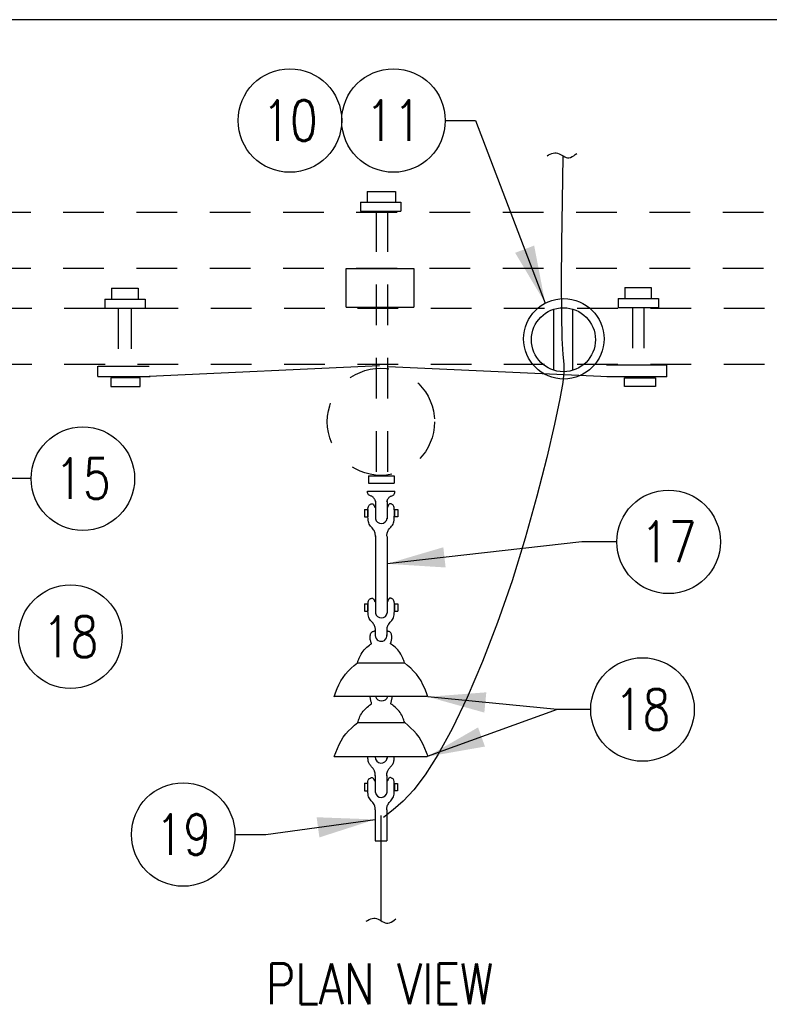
# Model space of a CAD drawing. Extents: x 0 to 7.1, y 0 to 9.85.
# Tile 4 of 5: x 2.5 to 4.8, y 6.82 to 9.85. Entities that reach past the tile are written whole.
import ezdxf
from ezdxf.enums import TextEntityAlignment as Align

# ---------------------------------------------------------------- set-up
doc = ezdxf.new("R2010")
doc.units = 0
doc.header["$MEASUREMENT"] = 0
doc.linetypes.add('HIDDEN2', pattern=[0.1875, 0.125, -0.0625])
doc.layers.add('E-DETL', color=2, linetype='CONTINUOUS')
doc.layers.add('E-DETL-TEXT', color=3, linetype='CONTINUOUS')
doc.styles.add('ROMANS', font='ROMANS.SHX', dxfattribs={"width": 0.8})

msp = doc.modelspace()

# ---------------------------------------------------------------- linework, layer by layer
at = {"layer": 'E-DETL'}
for p, q in [((7.1036, 9.8484), (0, 9.8484)), ((4.1239, 9.4331), (4.1286, 9.4355)), ((4.1286, 9.4355), (4.1333, 9.4375)), ((4.1333, 9.4375), (4.138, 9.439)), ((4.138, 9.439), (4.1426, 9.4397)), ((4.1426, 9.4397), (4.1472, 9.4395)), ((4.1472, 9.4395), (4.1516, 9.4385)), ((4.1516, 9.4385), (4.1561, 9.4368)), ((4.1561, 9.4368), (4.1604, 9.4348)), ((4.1604, 9.4348), (4.1647, 9.4324)), ((4.2009, 9.4307), (4.2059, 9.4342)), ((4.2059, 9.4342), (4.211, 9.4379)), ((4.1191, 9.4305), (4.1239, 9.4331)), ((4.1647, 9.4324), (4.169, 9.4299)), ((4.1675, 9.4282), (4.1655, 9.2922)), ((4.169, 9.4299), (4.1732, 9.4276)), ((4.1732, 9.4276), (4.1775, 9.4257)), ((4.1775, 9.4257), (4.1819, 9.4246)), ((4.1819, 9.4246), (4.1864, 9.4245)), ((4.1864, 9.4245), (4.1911, 9.4256)), ((4.1911, 9.4256), (4.196, 9.4278)), ((4.196, 9.4278), (4.2009, 9.4307)), ((3.5664, 9.3211), (3.5664, 9.2879)), ((3.5664, 9.3211), (3.654, 9.3211)), ((3.654, 9.3211), (3.654, 9.2879)), ((3.5457, 9.2879), (3.6698, 9.2879)), ((3.5457, 9.2879), (3.5457, 9.2603)), ((3.6698, 9.2879), (3.6698, 9.2603)), ((4.1655, 9.2922), (4.1638, 9.1622)), ((3.5457, 9.2603), (3.6698, 9.2603)), ((4.1638, 9.1622), (4.1629, 9.0443)), ((3.5024, 8.9652), (3.5024, 9.0842)), ((3.5024, 9.0842), (3.7095, 9.0842)), ((3.7095, 9.0842), (3.7095, 8.9652)), ((4.1629, 9.0443), (4.163, 8.9446)), ((2.7819, 9.0239), (2.7819, 8.9907)), ((2.7819, 9.0239), (2.863, 9.0239)), ((2.863, 9.0239), (2.863, 8.9907)), ((4.358, 9.0259), (4.358, 8.9927)), ((4.358, 9.0259), (4.4391, 9.0259)), ((4.4391, 9.0259), (4.4391, 8.9927)), ((2.7612, 8.9907), (2.8853, 8.9907)), ((2.7612, 8.9907), (2.7612, 8.963)), ((2.8853, 8.9907), (2.8853, 8.963)), ((4.3373, 8.9927), (4.4614, 8.9927)), ((4.3373, 8.9927), (4.3373, 8.965)), ((4.4614, 8.9927), (4.4614, 8.965)), ((2.7612, 8.963), (2.8853, 8.963)), ((3.5024, 8.9652), (3.7095, 8.9652)), ((4.3373, 8.965), (4.4614, 8.965)), ((4.163, 8.9446), (4.1645, 8.8691)), ((4.1645, 8.8691), (4.1675, 8.8208)), ((4.1675, 8.8208), (4.1703, 8.7904)), ((2.7394, 8.7527), (2.7394, 8.7845)), ((2.741, 8.7845), (2.8974, 8.7845)), ((2.8969, 8.7534), (3.6049, 8.7862)), ((4.3071, 8.7517), (3.6314, 8.7821)), ((4.1703, 8.7904), (4.1711, 8.7658)), ((4.4872, 8.7873), (4.3019, 8.7873)), ((4.4872, 8.7517), (4.4872, 8.7873)), ((2.7394, 8.7527), (2.8998, 8.7527)), ((2.8692, 8.7485), (2.7795, 8.7485)), ((2.7795, 8.7485), (2.7795, 8.7217)), ((2.8692, 8.7217), (2.8692, 8.7485)), ((4.1711, 8.7658), (4.1678, 8.7346)), ((4.4872, 8.7517), (4.3024, 8.7517)), ((4.3573, 8.7486), (4.4519, 8.7486)), ((4.3573, 8.7219), (4.3573, 8.7486)), ((4.4519, 8.7486), (4.4519, 8.7219)), ((2.7795, 8.7217), (2.8692, 8.7217)), ((4.1678, 8.7346), (4.1586, 8.6845)), ((4.4519, 8.7219), (4.3573, 8.7219)), ((4.1586, 8.6845), (4.1419, 8.6065)), ((4.1419, 8.6065), (4.1182, 8.5045)), ((4.1182, 8.5045), (4.088, 8.3856)), ((3.5705, 8.4481), (3.6493, 8.4481)), ((3.5705, 8.4481), (3.5705, 8.4249)), ((3.6493, 8.4481), (3.6493, 8.4249)), ((3.5705, 8.4249), (3.6493, 8.4249)), ((3.5676, 8.4011), (3.652, 8.4011)), ((3.5678, 8.3992), (3.5676, 8.4011)), ((3.5682, 8.3963), (3.5678, 8.3992)), ((3.5688, 8.3935), (3.5682, 8.3963)), ((3.5697, 8.3912), (3.5688, 8.3935)), ((3.5709, 8.3893), (3.5697, 8.3912)), ((3.5726, 8.388), (3.5709, 8.3893)), ((3.5745, 8.3871), (3.5726, 8.388)), ((3.5767, 8.3864), (3.5745, 8.3871)), ((3.5789, 8.3857), (3.5767, 8.3864)), ((3.581, 8.3848), (3.5789, 8.3857)), ((3.583, 8.3835), (3.581, 8.3848)), ((3.5849, 8.382), (3.583, 8.3835)), ((3.5865, 8.3803), (3.5849, 8.382)), ((3.5879, 8.3784), (3.5865, 8.3803)), ((3.5891, 8.3765), (3.5879, 8.3784)), ((3.5901, 8.3747), (3.5891, 8.3765)), ((3.6295, 8.3747), (3.6304, 8.3765)), ((3.6304, 8.3765), (3.6316, 8.3784)), ((3.6316, 8.3784), (3.633, 8.3803)), ((3.633, 8.3803), (3.6347, 8.382)), ((3.6347, 8.382), (3.6365, 8.3835)), ((3.6365, 8.3835), (3.6385, 8.3848)), ((3.6385, 8.3848), (3.6407, 8.3857)), ((3.6407, 8.3857), (3.6429, 8.3864)), ((3.6429, 8.3864), (3.645, 8.3871)), ((3.645, 8.3871), (3.647, 8.388)), ((3.647, 8.388), (3.6486, 8.3893)), ((3.6486, 8.3893), (3.6498, 8.3912)), ((3.6498, 8.3912), (3.6507, 8.3935)), ((3.6507, 8.3935), (3.6513, 8.3963)), ((3.6513, 8.3963), (3.6518, 8.3992)), ((3.6518, 8.3992), (3.652, 8.4011)), ((4.088, 8.3856), (4.0523, 8.2568)), ((3.5908, 8.3731), (3.5901, 8.3747)), ((3.5914, 8.3717), (3.5908, 8.3731)), ((3.5918, 8.3705), (3.5914, 8.3717)), ((3.5921, 8.3697), (3.5918, 8.3705)), ((3.5921, 8.3697), (3.5921, 8.316)), ((3.5921, 8.3697), (3.5922, 8.3694)), ((3.5922, 8.3692), (3.5921, 8.3697)), ((3.5922, 8.3694), (3.5923, 8.3692)), ((3.5923, 8.3691), (3.5922, 8.3692)), ((3.5923, 8.3692), (3.5923, 8.3691)), ((3.6273, 8.3692), (3.6272, 8.3691)), ((3.6272, 8.3691), (3.6273, 8.3692)), ((3.6274, 8.3697), (3.6273, 8.3694)), ((3.6273, 8.3692), (3.6274, 8.3697)), ((3.6273, 8.3694), (3.6273, 8.3692)), ((3.6274, 8.3697), (3.6277, 8.3705)), ((3.6277, 8.3705), (3.6281, 8.3717)), ((3.6278, 8.369), (3.6278, 8.3155)), ((3.6281, 8.3717), (3.6287, 8.3731)), ((3.6287, 8.3731), (3.6295, 8.3747)), ((4.0523, 8.2568), (4.0118, 8.1254)), ((4.0118, 8.1254), (3.9674, 7.9976)), ((3.9674, 7.9976), (3.9207, 7.8773)), ((3.9207, 7.8773), (3.8734, 7.7674)), ((3.8734, 7.7674), (3.8273, 7.671)), ((3.8273, 7.671), (3.7841, 7.5909)), ((3.7841, 7.5909), (3.7451, 7.5292)), ((3.7451, 7.5292), (3.7099, 7.483)), ((3.7099, 7.483), (3.6775, 7.4485)), ((3.6775, 7.4485), (3.6469, 7.4218)), ((3.6469, 7.4218), (3.6173, 7.399)), ((3.609, 7.4052), (3.609, 7.0825)), ((3.5633, 7.08), (3.568, 7.0826)), ((3.568, 7.0826), (3.5728, 7.0851)), ((3.5728, 7.0851), (3.5775, 7.0871)), ((3.5775, 7.0871), (3.5822, 7.0886)), ((3.5822, 7.0886), (3.5868, 7.0892)), ((3.5868, 7.0892), (3.5913, 7.089)), ((3.5913, 7.089), (3.5958, 7.088)), ((3.5958, 7.088), (3.6002, 7.0864)), ((3.6002, 7.0864), (3.6046, 7.0843)), ((3.6046, 7.0843), (3.6089, 7.082)), ((3.6089, 7.082), (3.6132, 7.0795)), ((3.6132, 7.0795), (3.6174, 7.0772)), ((3.6174, 7.0772), (3.6217, 7.0753)), ((3.6217, 7.0753), (3.6261, 7.0742)), ((3.6306, 7.0741), (3.6353, 7.0752)), ((3.6353, 7.0752), (3.6401, 7.0773)), ((3.6401, 7.0773), (3.6451, 7.0803)), ((3.6451, 7.0803), (3.6501, 7.0837)), ((3.6501, 7.0837), (3.6552, 7.0875)), ((3.6261, 7.0742), (3.6306, 7.0741))]:
    msp.add_line(p, q, dxfattribs=at)
at = {"layer": 'E-DETL', "linetype": 'HIDDEN2'}
for p, q in [((1.7334, 9.2574), (5.4325, 9.2574)), ((3.5943, 9.2603), (3.5943, 8.4011)), ((3.6292, 9.2603), (3.6292, 8.4011)), ((1.7334, 9.0856), (5.4325, 9.0856)), ((1.7367, 8.9623), (5.4359, 8.9623)), ((2.8025, 8.963), (2.8025, 8.7845)), ((2.8424, 8.963), (2.8424, 8.7845)), ((4.3812, 8.965), (4.3812, 8.7486)), ((4.4164, 8.965), (4.4164, 8.7486)), ((1.7367, 8.7904), (5.4359, 8.7904))]:
    msp.add_line(p, q, dxfattribs=at)
at = {"layer": 'E-DETL', "color": 4}
for p, q in [((4.1393, 8.9593), (4.1393, 8.7721)), ((4.1975, 8.9598), (4.1975, 8.7716)), ((3.5688, 8.34), (3.5691, 8.3456)), ((3.5691, 8.3456), (3.5696, 8.3503)), ((3.5696, 8.3503), (3.5703, 8.3537)), ((3.5703, 8.3537), (3.5713, 8.3561)), ((3.5713, 8.3561), (3.5725, 8.3576)), ((3.5725, 8.3576), (3.5739, 8.3587)), ((3.5739, 8.3587), (3.5754, 8.3596)), ((3.5754, 8.3596), (3.5771, 8.3605)), ((3.5771, 8.3605), (3.5788, 8.3614)), ((3.5788, 8.3614), (3.5805, 8.362)), ((3.5805, 8.362), (3.5822, 8.3621)), ((3.5822, 8.3621), (3.5838, 8.3616)), ((3.5838, 8.3616), (3.5853, 8.3604)), ((3.5853, 8.3604), (3.5866, 8.3585)), ((3.5866, 8.3585), (3.588, 8.3561)), ((3.588, 8.3561), (3.5892, 8.3535)), ((3.5892, 8.3535), (3.5904, 8.3506)), ((3.63, 8.3535), (3.6287, 8.3506)), ((3.6312, 8.3561), (3.63, 8.3535)), ((3.6325, 8.3585), (3.6312, 8.3561)), ((3.6339, 8.3604), (3.6325, 8.3585)), ((3.6354, 8.3616), (3.6339, 8.3604)), ((3.637, 8.3621), (3.6354, 8.3616)), ((3.6387, 8.362), (3.637, 8.3621)), ((3.6404, 8.3614), (3.6387, 8.362)), ((3.6421, 8.3605), (3.6404, 8.3614)), ((3.6437, 8.3596), (3.6421, 8.3605)), ((3.6453, 8.3587), (3.6437, 8.3596)), ((3.6466, 8.3576), (3.6453, 8.3587)), ((3.6478, 8.3561), (3.6466, 8.3576)), ((3.6488, 8.3537), (3.6478, 8.3561)), ((3.6496, 8.3503), (3.6488, 8.3537)), ((3.6501, 8.3456), (3.6496, 8.3503)), ((3.6503, 8.34), (3.6501, 8.3456)), ((3.5587, 8.3445), (3.5687, 8.3445)), ((3.5587, 8.3445), (3.5587, 8.3216)), ((3.5587, 8.3216), (3.5687, 8.3216)), ((3.5687, 8.3445), (3.5687, 8.3216)), ((3.5688, 8.3338), (3.5688, 8.34)), ((3.5688, 8.3275), (3.5688, 8.3338)), ((3.569, 8.3215), (3.5688, 8.3275)), ((3.5693, 8.316), (3.569, 8.3215)), ((3.5697, 8.3112), (3.5693, 8.316)), ((3.6494, 8.3112), (3.6499, 8.316)), ((3.6499, 8.316), (3.6501, 8.3215)), ((3.6501, 8.3215), (3.6503, 8.3275)), ((3.6504, 8.3338), (3.6503, 8.34)), ((3.6503, 8.3275), (3.6504, 8.3338)), ((3.6507, 8.3443), (3.6607, 8.3443)), ((3.6507, 8.3443), (3.6507, 8.3216)), ((3.6607, 8.3216), (3.6507, 8.3216)), ((3.6607, 8.3443), (3.6607, 8.3216)), ((3.5704, 8.3069), (3.5697, 8.3112)), ((3.5714, 8.303), (3.5704, 8.3069)), ((3.5729, 8.2995), (3.5714, 8.303)), ((3.5749, 8.2963), (3.5729, 8.2995)), ((3.5772, 8.2933), (3.5749, 8.2963)), ((3.5797, 8.2905), (3.5772, 8.2933)), ((3.5822, 8.2878), (3.5797, 8.2905)), ((3.5845, 8.2851), (3.5822, 8.2878)), ((3.5865, 8.2823), (3.5845, 8.2851)), ((3.6327, 8.2823), (3.6347, 8.2851)), ((3.6347, 8.2851), (3.6369, 8.2878)), ((3.6369, 8.2878), (3.6394, 8.2905)), ((3.6394, 8.2905), (3.6419, 8.2933)), ((3.6419, 8.2933), (3.6443, 8.2963)), ((3.6443, 8.2963), (3.6462, 8.2995)), ((3.6462, 8.2995), (3.6477, 8.303)), ((3.6477, 8.303), (3.6488, 8.3069)), ((3.6488, 8.3069), (3.6494, 8.3112)), ((3.5881, 8.2796), (3.5865, 8.2823)), ((3.5893, 8.277), (3.5881, 8.2796)), ((3.5903, 8.2745), (3.5893, 8.277)), ((3.591, 8.2721), (3.5903, 8.2745)), ((3.5914, 8.2699), (3.591, 8.2721)), ((3.5917, 8.2679), (3.5914, 8.2699)), ((3.5918, 8.266), (3.5917, 8.2679)), ((3.5917, 8.2624), (3.5918, 8.2642)), ((3.5918, 8.2642), (3.5918, 8.266)), ((3.5923, 8.2639), (3.5923, 8.0583)), ((3.6274, 8.266), (3.6275, 8.2679)), ((3.6274, 8.2642), (3.6274, 8.266)), ((3.6274, 8.2624), (3.6274, 8.2642)), ((3.6275, 8.2679), (3.6277, 8.2699)), ((3.6277, 8.2699), (3.6282, 8.2721)), ((3.628, 8.2617), (3.628, 8.0594)), ((3.6282, 8.2721), (3.6289, 8.2745)), ((3.6289, 8.2745), (3.6298, 8.277)), ((3.6298, 8.277), (3.6311, 8.2796)), ((3.6311, 8.2796), (3.6327, 8.2823)), ((3.5589, 8.0544), (3.5688, 8.0544)), ((3.5589, 8.0544), (3.5589, 8.0318)), ((3.5688, 8.0544), (3.5688, 8.0318)), ((3.569, 8.0501), (3.5693, 8.0557)), ((3.569, 8.0439), (3.569, 8.0501)), ((3.569, 8.0376), (3.569, 8.0439)), ((3.5693, 8.0557), (3.5698, 8.0604)), ((3.5698, 8.0604), (3.5705, 8.0638)), ((3.5705, 8.0638), (3.5715, 8.0662)), ((3.5715, 8.0662), (3.5727, 8.0677)), ((3.5727, 8.0677), (3.5741, 8.0688)), ((3.5741, 8.0688), (3.5756, 8.0697)), ((3.5756, 8.0697), (3.5772, 8.0707)), ((3.5772, 8.0707), (3.5789, 8.0715)), ((3.5789, 8.0715), (3.5807, 8.0721)), ((3.5807, 8.0721), (3.5823, 8.0722)), ((3.5823, 8.0722), (3.584, 8.0717)), ((3.584, 8.0717), (3.5854, 8.0705)), ((3.5854, 8.0705), (3.5868, 8.0686)), ((3.5868, 8.0686), (3.5881, 8.0663)), ((3.5881, 8.0663), (3.5894, 8.0636)), ((3.5894, 8.0636), (3.5906, 8.0607)), ((3.5923, 8.0583), (3.5923, 8.0261)), ((3.628, 8.0594), (3.628, 8.0256)), ((3.6301, 8.0636), (3.6289, 8.0607)), ((3.6314, 8.0663), (3.6301, 8.0636)), ((3.6327, 8.0686), (3.6314, 8.0663)), ((3.6341, 8.0705), (3.6327, 8.0686)), ((3.6356, 8.0717), (3.6341, 8.0705)), ((3.6372, 8.0722), (3.6356, 8.0717)), ((3.6389, 8.0721), (3.6372, 8.0722)), ((3.6406, 8.0715), (3.6389, 8.0721)), ((3.6423, 8.0707), (3.6406, 8.0715)), ((3.6439, 8.0697), (3.6423, 8.0707)), ((3.6454, 8.0688), (3.6439, 8.0697)), ((3.6468, 8.0677), (3.6454, 8.0688)), ((3.648, 8.0662), (3.6468, 8.0677)), ((3.649, 8.0638), (3.648, 8.0662)), ((3.6498, 8.0604), (3.649, 8.0638)), ((3.6503, 8.0557), (3.6498, 8.0604)), ((3.6505, 8.0501), (3.6503, 8.0557)), ((3.6506, 8.0439), (3.6505, 8.0501)), ((3.6505, 8.0376), (3.6506, 8.0439)), ((3.6507, 8.0544), (3.6605, 8.0544)), ((3.6507, 8.0544), (3.6507, 8.0318)), ((3.6605, 8.0544), (3.6605, 8.0318)), ((3.5589, 8.0318), (3.5688, 8.0318)), ((3.5692, 8.0316), (3.569, 8.0376)), ((3.5695, 8.0261), (3.5692, 8.0316)), ((3.5699, 8.0213), (3.5695, 8.0261)), ((3.5706, 8.017), (3.5699, 8.0213)), ((3.5716, 8.0131), (3.5706, 8.017)), ((3.5731, 8.0096), (3.5716, 8.0131)), ((3.6464, 8.0096), (3.6479, 8.0131)), ((3.6479, 8.0131), (3.6489, 8.017)), ((3.6489, 8.017), (3.6496, 8.0213)), ((3.6496, 8.0213), (3.65, 8.0261)), ((3.65, 8.0261), (3.6503, 8.0316)), ((3.6503, 8.0316), (3.6505, 8.0376)), ((3.6507, 8.0318), (3.6605, 8.0318)), ((3.5751, 8.0064), (3.5731, 8.0096)), ((3.5774, 8.0034), (3.5751, 8.0064)), ((3.5799, 8.0006), (3.5774, 8.0034)), ((3.5824, 7.9979), (3.5799, 8.0006)), ((3.5847, 7.9952), (3.5824, 7.9979)), ((3.5866, 7.9925), (3.5847, 7.9952)), ((3.5882, 7.9898), (3.5866, 7.9925)), ((3.5895, 7.9871), (3.5882, 7.9898)), ((3.5905, 7.9846), (3.5895, 7.9871)), ((3.5912, 7.9822), (3.5905, 7.9846)), ((3.5916, 7.98), (3.5912, 7.9822)), ((3.6279, 7.98), (3.6283, 7.9822)), ((3.6283, 7.9822), (3.629, 7.9846)), ((3.629, 7.9846), (3.63, 7.9871)), ((3.63, 7.9871), (3.6313, 7.9898)), ((3.6313, 7.9898), (3.6329, 7.9925)), ((3.6329, 7.9925), (3.6348, 7.9952)), ((3.6348, 7.9952), (3.6371, 7.9979)), ((3.6371, 7.9979), (3.6396, 8.0006)), ((3.6396, 8.0006), (3.6421, 8.0034)), ((3.6421, 8.0034), (3.6445, 8.0064)), ((3.6445, 8.0064), (3.6464, 8.0096)), ((3.5756, 7.9521), (3.5756, 7.9536)), ((3.5757, 7.9506), (3.5756, 7.9521)), ((3.5763, 7.9566), (3.5766, 7.9594)), ((3.5763, 7.9536), (3.5763, 7.9566)), ((3.5764, 7.9506), (3.5763, 7.9536)), ((3.5766, 7.9594), (3.5771, 7.962)), ((3.5771, 7.962), (3.5781, 7.9644)), ((3.5781, 7.9644), (3.5796, 7.9663)), ((3.5796, 7.9663), (3.5814, 7.9679)), ((3.5814, 7.9679), (3.5833, 7.9692)), ((3.5833, 7.9692), (3.5853, 7.9702)), ((3.5853, 7.9702), (3.587, 7.9709)), ((3.587, 7.9709), (3.5884, 7.9712)), ((3.5884, 7.9712), (3.5895, 7.9714)), ((3.5895, 7.9714), (3.5903, 7.9713)), ((3.5903, 7.9713), (3.591, 7.9712)), ((3.591, 7.9712), (3.5916, 7.9709)), ((3.5919, 7.978), (3.5916, 7.98)), ((3.592, 7.9761), (3.5919, 7.978)), ((3.5919, 7.9725), (3.592, 7.9743)), ((3.5919, 7.9557), (3.5919, 7.9725)), ((3.592, 7.9743), (3.592, 7.9761)), ((3.6276, 7.9761), (3.6277, 7.978)), ((3.6276, 7.9743), (3.6276, 7.9761)), ((3.6276, 7.9725), (3.6276, 7.9743)), ((3.6277, 7.978), (3.6279, 7.98)), ((3.6277, 7.9575), (3.6277, 7.9713)), ((3.6298, 7.9703), (3.6281, 7.9705)), ((3.6315, 7.9701), (3.6298, 7.9703)), ((3.6331, 7.9697), (3.6315, 7.9701)), ((3.6347, 7.9692), (3.6331, 7.9697)), ((3.6361, 7.9685), (3.6347, 7.9692)), ((3.6374, 7.9676), (3.6361, 7.9685)), ((3.6386, 7.9665), (3.6374, 7.9676)), ((3.6396, 7.9652), (3.6386, 7.9665)), ((3.6404, 7.9636), (3.6396, 7.9652)), ((3.6411, 7.9619), (3.6404, 7.9636)), ((3.6415, 7.9601), (3.6411, 7.9619)), ((3.6418, 7.9581), (3.6415, 7.9601)), ((3.642, 7.9561), (3.6418, 7.9581)), ((3.6422, 7.9539), (3.642, 7.9561)), ((3.6423, 7.9518), (3.6422, 7.9539)), ((3.6424, 7.9521), (3.6425, 7.9536)), ((3.6424, 7.9506), (3.6424, 7.9521)), ((3.5658, 7.9211), (3.5698, 7.9245)), ((3.5698, 7.9245), (3.5734, 7.9273)), ((3.5734, 7.9273), (3.5762, 7.9294)), ((3.5758, 7.9489), (3.5757, 7.9506)), ((3.5761, 7.947), (3.5758, 7.9489)), ((3.5764, 7.9449), (3.5761, 7.947)), ((3.5762, 7.9294), (3.5782, 7.9307)), ((3.5769, 7.9425), (3.5764, 7.9449)), ((3.5775, 7.94), (3.5769, 7.9425)), ((3.5781, 7.9376), (3.5775, 7.94)), ((3.5788, 7.9354), (3.5781, 7.9376)), ((3.5782, 7.9307), (3.5793, 7.9315)), ((3.5793, 7.9338), (3.5788, 7.9354)), ((3.5796, 7.9327), (3.5793, 7.9338)), ((3.5793, 7.9315), (3.5797, 7.9321)), ((3.5797, 7.9321), (3.5796, 7.9327)), ((3.6384, 7.9327), (3.6388, 7.9338)), ((3.6384, 7.9321), (3.6384, 7.9327)), ((3.6388, 7.9315), (3.6384, 7.9321)), ((3.6388, 7.9338), (3.6393, 7.9354)), ((3.6399, 7.9307), (3.6388, 7.9315)), ((3.6393, 7.9354), (3.6399, 7.9376)), ((3.6399, 7.9376), (3.6405, 7.94)), ((3.6418, 7.9294), (3.6399, 7.9307)), ((3.6405, 7.94), (3.6411, 7.9425)), ((3.6411, 7.9425), (3.6416, 7.9449)), ((3.6416, 7.9449), (3.642, 7.947)), ((3.6447, 7.9273), (3.6418, 7.9294)), ((3.642, 7.947), (3.6422, 7.9489)), ((3.6422, 7.9489), (3.6424, 7.9506)), ((3.6483, 7.9245), (3.6447, 7.9273)), ((3.6523, 7.9211), (3.6483, 7.9245)), ((3.5421, 7.8882), (3.5439, 7.8921)), ((3.5439, 7.8921), (3.5459, 7.8963)), ((3.5459, 7.8963), (3.5483, 7.9005)), ((3.5483, 7.9005), (3.551, 7.9048)), ((3.551, 7.9048), (3.5541, 7.9091)), ((3.5541, 7.9091), (3.5577, 7.9133)), ((3.5577, 7.9133), (3.5616, 7.9174)), ((3.5616, 7.9174), (3.5658, 7.9211)), ((3.6564, 7.9174), (3.6523, 7.9211)), ((3.6604, 7.9133), (3.6564, 7.9174)), ((3.6639, 7.9091), (3.6604, 7.9133)), ((3.667, 7.9048), (3.6639, 7.9091)), ((3.6698, 7.9005), (3.667, 7.9048)), ((3.6721, 7.8963), (3.6698, 7.9005)), ((3.6742, 7.8921), (3.6721, 7.8963)), ((3.6759, 7.8882), (3.6742, 7.8921)), ((3.5178, 7.8571), (3.5272, 7.8655)), ((3.5272, 7.8655), (3.5369, 7.8738)), ((3.5369, 7.8738), (3.538, 7.8773)), ((3.5369, 7.8738), (3.6802, 7.8738)), ((3.538, 7.8773), (3.5393, 7.8808)), ((3.5393, 7.8808), (3.5406, 7.8845)), ((3.5406, 7.8845), (3.5421, 7.8882)), ((3.6774, 7.8845), (3.6759, 7.8882)), ((3.6788, 7.8808), (3.6774, 7.8845)), ((3.68, 7.8773), (3.6788, 7.8808)), ((3.6812, 7.8738), (3.68, 7.8773)), ((3.6908, 7.8655), (3.6812, 7.8738)), ((3.7003, 7.8571), (3.6908, 7.8655)), ((3.4926, 7.8289), (3.5003, 7.8389)), ((3.5003, 7.8389), (3.5087, 7.8483)), ((3.5087, 7.8483), (3.5178, 7.8571)), ((3.7093, 7.8483), (3.7003, 7.8571)), ((3.7178, 7.8389), (3.7093, 7.8483)), ((3.7255, 7.8289), (3.7178, 7.8389)), ((3.4746, 7.7943), (3.4799, 7.8064)), ((3.4799, 7.8064), (3.4859, 7.818)), ((3.4859, 7.818), (3.4926, 7.8289)), ((3.7322, 7.818), (3.7255, 7.8289)), ((3.7381, 7.8064), (3.7322, 7.818)), ((3.7434, 7.7943), (3.7381, 7.8064)), ((3.4649, 7.7692), (3.4697, 7.7818)), ((3.4657, 7.7707), (3.7512, 7.7707)), ((3.4697, 7.7818), (3.4746, 7.7943)), ((3.7484, 7.7818), (3.7434, 7.7943)), ((3.7531, 7.7692), (3.7484, 7.7818)), ((3.5665, 7.7374), (3.5705, 7.7407)), ((3.5705, 7.7407), (3.5741, 7.7435)), ((3.5741, 7.7435), (3.577, 7.7456)), ((3.5764, 7.7684), (3.5763, 7.7699)), ((3.5764, 7.7668), (3.5764, 7.7684)), ((3.5766, 7.7652), (3.5764, 7.7668)), ((3.5768, 7.7633), (3.5766, 7.7652)), ((3.5771, 7.7612), (3.5768, 7.7633)), ((3.577, 7.7456), (3.5789, 7.7469)), ((3.5776, 7.7588), (3.5771, 7.7612)), ((3.5782, 7.7562), (3.5776, 7.7588)), ((3.5789, 7.7538), (3.5782, 7.7562)), ((3.5795, 7.7516), (3.5789, 7.7538)), ((3.5789, 7.7469), (3.58, 7.7477)), ((3.58, 7.75), (3.5795, 7.7516)), ((3.5804, 7.749), (3.58, 7.75)), ((3.58, 7.7477), (3.5804, 7.7483)), ((3.5804, 7.7483), (3.5804, 7.749)), ((3.6391, 7.749), (3.6395, 7.75)), ((3.6391, 7.7483), (3.6391, 7.749)), ((3.6395, 7.7477), (3.6391, 7.7483)), ((3.6395, 7.75), (3.64, 7.7516)), ((3.6406, 7.7469), (3.6395, 7.7477)), ((3.64, 7.7516), (3.6407, 7.7538)), ((3.6426, 7.7456), (3.6406, 7.7469)), ((3.6407, 7.7538), (3.6413, 7.7562)), ((3.6413, 7.7562), (3.6419, 7.7588)), ((3.6419, 7.7588), (3.6424, 7.7612)), ((3.6424, 7.7612), (3.6427, 7.7633)), ((3.6454, 7.7435), (3.6426, 7.7456)), ((3.6427, 7.7633), (3.643, 7.7652)), ((3.643, 7.7652), (3.6431, 7.7668)), ((3.6431, 7.7668), (3.6432, 7.7684)), ((3.6432, 7.7684), (3.6432, 7.7699)), ((3.649, 7.7407), (3.6454, 7.7435)), ((3.653, 7.7374), (3.649, 7.7407)), ((3.5446, 7.7084), (3.5467, 7.7125)), ((3.5467, 7.7125), (3.549, 7.7167)), ((3.549, 7.7167), (3.5517, 7.721)), ((3.5517, 7.721), (3.5549, 7.7253)), ((3.5549, 7.7253), (3.5584, 7.7295)), ((3.5584, 7.7295), (3.5624, 7.7336)), ((3.5624, 7.7336), (3.5665, 7.7374)), ((3.6571, 7.7336), (3.653, 7.7374)), ((3.6611, 7.7295), (3.6571, 7.7336)), ((3.6647, 7.7253), (3.6611, 7.7295)), ((3.6678, 7.721), (3.6647, 7.7253)), ((3.6705, 7.7167), (3.6678, 7.721)), ((3.6729, 7.7125), (3.6705, 7.7167)), ((3.6749, 7.7084), (3.6729, 7.7125)), ((3.5185, 7.6733), (3.528, 7.6817)), ((3.528, 7.6817), (3.5376, 7.69)), ((3.5376, 7.69), (3.5388, 7.6935)), ((3.5376, 7.69), (3.681, 7.69)), ((3.5388, 7.6935), (3.54, 7.6971)), ((3.54, 7.6971), (3.5413, 7.7007)), ((3.5413, 7.7007), (3.5429, 7.7045)), ((3.5429, 7.7045), (3.5446, 7.7084)), ((3.6767, 7.7045), (3.6749, 7.7084)), ((3.6782, 7.7007), (3.6767, 7.7045)), ((3.6795, 7.6971), (3.6782, 7.7007)), ((3.6808, 7.6935), (3.6795, 7.6971)), ((3.6819, 7.69), (3.6808, 7.6935)), ((3.6916, 7.6817), (3.6819, 7.69)), ((3.701, 7.6733), (3.6916, 7.6817)), ((3.4933, 7.6451), (3.501, 7.6552)), ((3.501, 7.6552), (3.5095, 7.6645)), ((3.5095, 7.6645), (3.5185, 7.6733)), ((3.7101, 7.6645), (3.701, 7.6733)), ((3.7185, 7.6552), (3.7101, 7.6645)), ((3.7262, 7.6451), (3.7185, 7.6552)), ((3.4753, 7.6105), (3.4807, 7.6226)), ((3.4807, 7.6226), (3.4866, 7.6342)), ((3.4866, 7.6342), (3.4933, 7.6451)), ((3.7329, 7.6342), (3.7262, 7.6451)), ((3.7389, 7.6226), (3.7329, 7.6342)), ((3.7442, 7.6105), (3.7389, 7.6226)), ((3.4657, 7.5854), (3.4704, 7.598)), ((3.4704, 7.598), (3.4753, 7.6105)), ((3.7491, 7.598), (3.7442, 7.6105)), ((3.7539, 7.5854), (3.7491, 7.598)), ((3.4657, 7.5854), (3.7512, 7.5854)), ((3.5688, 7.5863), (3.5688, 7.587)), ((3.5689, 7.5856), (3.5688, 7.5863)), ((3.5689, 7.5849), (3.5689, 7.5856)), ((3.5689, 7.5842), (3.5689, 7.5849)), ((3.5689, 7.5836), (3.5689, 7.5842)), ((3.5691, 7.5801), (3.5689, 7.5836)), ((3.5694, 7.5769), (3.5691, 7.5801)), ((3.5697, 7.574), (3.5694, 7.5769)), ((3.5702, 7.5712), (3.5697, 7.574)), ((3.5709, 7.5686), (3.5702, 7.5712)), ((3.5718, 7.5662), (3.5709, 7.5686)), ((3.5728, 7.564), (3.5718, 7.5662)), ((3.574, 7.5619), (3.5728, 7.564)), ((3.5754, 7.5598), (3.574, 7.5619)), ((3.5769, 7.5579), (3.5754, 7.5598)), ((3.6276, 7.5864), (3.6276, 7.5799)), ((3.6424, 7.5585), (3.6439, 7.5605)), ((3.6439, 7.5605), (3.6452, 7.5626)), ((3.6452, 7.5626), (3.6464, 7.5648)), ((3.6464, 7.5648), (3.6474, 7.5671)), ((3.6474, 7.5671), (3.6482, 7.5696)), ((3.6482, 7.5696), (3.6488, 7.5723)), ((3.6488, 7.5723), (3.6492, 7.5752)), ((3.6492, 7.5752), (3.6495, 7.5783)), ((3.6495, 7.5783), (3.6498, 7.5817)), ((3.6498, 7.5817), (3.6499, 7.5853)), ((3.5785, 7.5561), (3.5769, 7.5579)), ((3.5801, 7.5543), (3.5785, 7.5561)), ((3.5818, 7.5525), (3.5801, 7.5543)), ((3.5833, 7.5507), (3.5818, 7.5525)), ((3.5848, 7.549), (3.5833, 7.5507)), ((3.586, 7.5472), (3.5848, 7.549)), ((3.5872, 7.5454), (3.586, 7.5472)), ((3.5881, 7.5436), (3.5872, 7.5454)), ((3.589, 7.5419), (3.5881, 7.5436)), ((3.5896, 7.5402), (3.589, 7.5419)), ((3.5902, 7.5386), (3.5896, 7.5402)), ((3.5907, 7.5371), (3.5902, 7.5386)), ((3.591, 7.5356), (3.5907, 7.5371)), ((3.5913, 7.5342), (3.591, 7.5356)), ((3.5915, 7.5328), (3.5913, 7.5342)), ((3.5916, 7.5316), (3.5915, 7.5328)), ((3.5916, 7.5303), (3.5916, 7.5316)), ((3.5916, 7.5292), (3.5916, 7.5303)), ((3.5916, 7.528), (3.5916, 7.5292)), ((3.6272, 7.5316), (3.6273, 7.5329)), ((3.6272, 7.5304), (3.6272, 7.5316)), ((3.6272, 7.5292), (3.6272, 7.5304)), ((3.6272, 7.528), (3.6272, 7.5292)), ((3.6273, 7.5329), (3.6275, 7.5343)), ((3.6275, 7.5343), (3.6278, 7.5358)), ((3.6278, 7.5358), (3.6282, 7.5373)), ((3.6282, 7.5373), (3.6287, 7.5388)), ((3.6287, 7.5388), (3.6293, 7.5405)), ((3.6293, 7.5405), (3.63, 7.5422)), ((3.63, 7.5422), (3.6308, 7.544)), ((3.6308, 7.544), (3.6319, 7.5458)), ((3.6319, 7.5458), (3.633, 7.5476)), ((3.633, 7.5476), (3.6344, 7.5494)), ((3.6344, 7.5494), (3.6359, 7.5512)), ((3.6359, 7.5512), (3.6375, 7.553)), ((3.6375, 7.553), (3.6391, 7.5548)), ((3.6391, 7.5548), (3.6408, 7.5566)), ((3.6408, 7.5566), (3.6424, 7.5585)), ((3.5583, 7.5035), (3.568, 7.5035)), ((3.5583, 7.5035), (3.5583, 7.4807)), ((3.568, 7.5035), (3.568, 7.4807)), ((3.5684, 7.493), (3.5685, 7.4992)), ((3.5685, 7.4992), (3.5687, 7.5048)), ((3.5687, 7.5048), (3.5692, 7.5095)), ((3.5692, 7.5095), (3.57, 7.5129)), ((3.57, 7.5129), (3.571, 7.5152)), ((3.571, 7.5152), (3.5722, 7.5168)), ((3.5722, 7.5168), (3.5735, 7.5179)), ((3.5735, 7.5179), (3.5751, 7.5188)), ((3.5751, 7.5188), (3.5767, 7.5197)), ((3.5767, 7.5197), (3.5784, 7.5205)), ((3.5784, 7.5205), (3.5801, 7.5211)), ((3.5801, 7.5211), (3.5818, 7.5213)), ((3.5818, 7.5213), (3.5834, 7.5208)), ((3.5834, 7.5208), (3.5849, 7.5195)), ((3.5849, 7.5195), (3.5863, 7.5177)), ((3.5863, 7.5177), (3.5876, 7.5153)), ((3.5876, 7.5153), (3.5888, 7.5126)), ((3.5888, 7.5126), (3.5901, 7.5098)), ((3.5916, 7.5269), (3.5916, 7.528)), ((3.5917, 7.5277), (3.5917, 7.4752)), ((3.6272, 7.5269), (3.6272, 7.528)), ((3.6274, 7.5271), (3.6274, 7.4746)), ((3.6296, 7.5126), (3.6283, 7.5098)), ((3.6308, 7.5153), (3.6296, 7.5126)), ((3.6321, 7.5177), (3.6308, 7.5153)), ((3.6335, 7.5195), (3.6321, 7.5177)), ((3.635, 7.5208), (3.6335, 7.5195)), ((3.6366, 7.5213), (3.635, 7.5208)), ((3.6383, 7.5211), (3.6366, 7.5213)), ((3.64, 7.5205), (3.6383, 7.5211)), ((3.6417, 7.5197), (3.64, 7.5205)), ((3.6434, 7.5188), (3.6417, 7.5197)), ((3.6449, 7.5179), (3.6434, 7.5188)), ((3.6463, 7.5168), (3.6449, 7.5179)), ((3.6475, 7.5152), (3.6463, 7.5168)), ((3.6485, 7.5129), (3.6475, 7.5152)), ((3.6492, 7.5095), (3.6485, 7.5129)), ((3.6497, 7.5048), (3.6492, 7.5095)), ((3.65, 7.4992), (3.6497, 7.5048)), ((3.65, 7.493), (3.65, 7.4992)), ((3.6502, 7.5033), (3.6599, 7.5033)), ((3.6502, 7.5033), (3.6502, 7.4807)), ((3.6599, 7.5033), (3.6599, 7.4807)), ((3.5583, 7.4807), (3.568, 7.4807)), ((3.5685, 7.4867), (3.5684, 7.493)), ((3.5687, 7.4806), (3.5685, 7.4867)), ((3.5689, 7.4752), (3.5687, 7.4806)), ((3.5694, 7.4703), (3.5689, 7.4752)), ((3.57, 7.466), (3.5694, 7.4703)), ((3.6484, 7.466), (3.6491, 7.4703)), ((3.6491, 7.4703), (3.6495, 7.4752)), ((3.6495, 7.4752), (3.6498, 7.4806)), ((3.6498, 7.4806), (3.6499, 7.4867)), ((3.6499, 7.4867), (3.65, 7.493)), ((3.6599, 7.4807), (3.6502, 7.4807)), ((3.5711, 7.4621), (3.57, 7.466)), ((3.5726, 7.4586), (3.5711, 7.4621)), ((3.5745, 7.4554), (3.5726, 7.4586)), ((3.5769, 7.4525), (3.5745, 7.4554)), ((3.5794, 7.4496), (3.5769, 7.4525)), ((3.5818, 7.4469), (3.5794, 7.4496)), ((3.5841, 7.4442), (3.5818, 7.4469)), ((3.5861, 7.4415), (3.5841, 7.4442)), ((3.5877, 7.4388), (3.5861, 7.4415)), ((3.589, 7.4361), (3.5877, 7.4388)), ((3.6295, 7.4361), (3.6307, 7.4388)), ((3.6307, 7.4388), (3.6323, 7.4415)), ((3.6323, 7.4415), (3.6343, 7.4442)), ((3.6343, 7.4442), (3.6366, 7.4469)), ((3.6366, 7.4469), (3.6391, 7.4496)), ((3.6391, 7.4496), (3.6416, 7.4525)), ((3.6416, 7.4525), (3.6439, 7.4554)), ((3.6439, 7.4554), (3.6459, 7.4586)), ((3.6459, 7.4586), (3.6473, 7.4621)), ((3.6473, 7.4621), (3.6484, 7.466)), ((3.5899, 7.4336), (3.589, 7.4361)), ((3.5906, 7.4312), (3.5899, 7.4336)), ((3.5911, 7.429), (3.5906, 7.4312)), ((3.5913, 7.427), (3.5911, 7.429)), ((3.5914, 7.4251), (3.5913, 7.427)), ((3.5914, 7.4233), (3.5914, 7.4251)), ((3.5914, 7.4216), (3.5914, 7.4233)), ((3.5914, 7.4216), (3.5914, 7.3265)), ((3.627, 7.4251), (3.6271, 7.427)), ((3.627, 7.4233), (3.627, 7.4251)), ((3.6271, 7.4216), (3.627, 7.4233)), ((3.6271, 7.427), (3.6273, 7.429)), ((3.6271, 7.4216), (3.6271, 7.3265)), ((3.6273, 7.429), (3.6278, 7.4312)), ((3.6278, 7.4312), (3.6285, 7.4336)), ((3.6285, 7.4336), (3.6295, 7.4361)), ((3.5914, 7.3265), (3.6271, 7.3265))]:
    msp.add_line(p, q, dxfattribs=at)
for centre, radius in [((4.1705, 8.8684), 0.1235), ((4.1694, 8.8657), 0.0983)]:
    msp.add_circle(centre, radius, dxfattribs=at)
at = {"layer": 'E-DETL', "linetype": 'HIDDEN2'}
msp.add_circle((3.6089, 8.6137), 0.1646, dxfattribs=at)
at = {"layer": 'E-DETL'}
msp.add_arc((3.61, 8.3195), 0.0182, 190.8109, 352.949, dxfattribs=at)
at = {"layer": 'E-DETL', "color": 4}
for centre, radius, start, end in [((3.6102, 8.0296), 0.0182, 190.8109, 352.949), ((3.6095, 7.9574), 0.0179, 178.9542, 6.3823), ((3.6112, 7.7759), 0.0195, 197.9562, 341.3969), ((3.6098, 7.5839), 0.0182, 177.2493, 352.949), ((3.6097, 7.4786), 0.0182, 190.8109, 352.949)]:
    msp.add_arc(centre, radius, start, end, dxfattribs=at)
at = {"layer": 'E-DETL-TEXT'}
for p, q in [((3.8065, 9.5387), (3.8995, 9.5387)), ((3.8995, 9.5387), (4.1135, 8.978)), ((2.5346, 8.4391), (2.4065, 8.4391)), ((4.2264, 8.245), (3.628, 8.1775)), ((4.3334, 8.245), (4.2264, 8.245)), ((4.1504, 7.7302), (3.7531, 7.7692)), ((4.1504, 7.7302), (3.7512, 7.5854)), ((4.2532, 7.7302), (4.1504, 7.7302)), ((3.2552, 7.3462), (3.5914, 7.3926)), ((3.1608, 7.3462), (3.2552, 7.3462))]:
    msp.add_line(p, q, dxfattribs=at)
for centre in [(3.3295, 9.5387), (3.6475, 9.5387), (2.6936, 8.4391), (4.4924, 8.245), (2.6556, 7.9538), (4.4122, 7.7302), (3.0018, 7.3462)]:
    msp.add_circle(centre, 0.159, dxfattribs=at)
for points in [[(4.0795, 9.1548), (4.1135, 8.978), (4.0211, 9.1325)], [(3.8076, 8.1663), (3.628, 8.1775), (3.8006, 8.2284)], [(3.9265, 7.7207), (3.7531, 7.7692), (3.9326, 7.7829)], [(3.9285, 7.6164), (3.7512, 7.5854), (3.9072, 7.6752)], [(3.4115, 7.3993), (3.5914, 7.3926), (3.42, 7.3374)]]:
    msp.add_solid(points, dxfattribs=at)

# ---------------------------------------------------------------- texts
at = {"layer": 'E-DETL-TEXT', "style": 'ROMANS', "width": 0.8}
for s, p in [('10', (3.3295, 9.5387)), ('11', (3.6475, 9.5387)), ('15', (2.6936, 8.4391)), ('17', (4.4924, 8.245)), ('18', (2.6556, 7.9538)), ('18', (4.4122, 7.7302)), ('19', (3.0018, 7.3462))]:
    msp.add_text(s, height=0.125, dxfattribs=at).set_placement(p, align=Align.MIDDLE)
msp.add_text('%%U PLAN VIEW ', height=0.125, dxfattribs=at).set_placement((3.1871, 6.8249))

doc.saveas('drawing.dxf')
